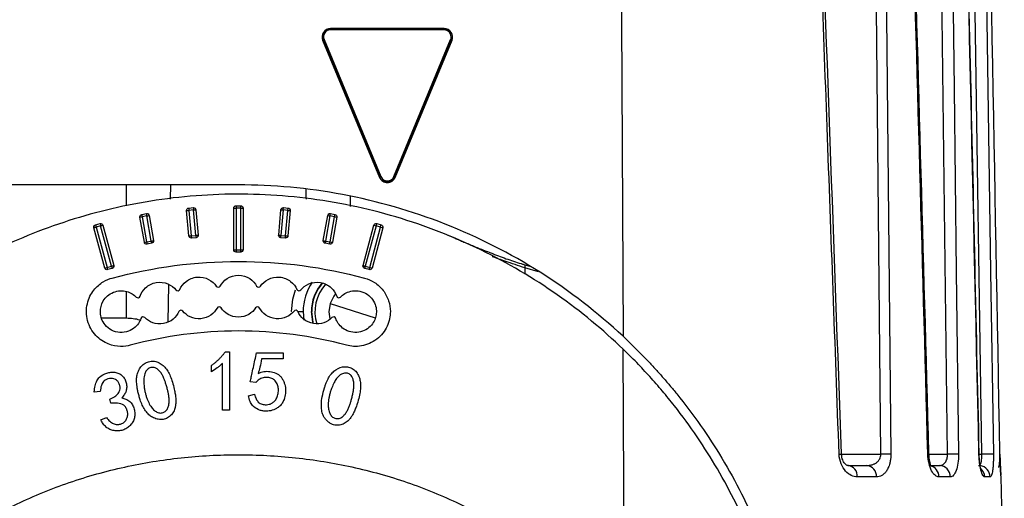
# Model space of a CAD drawing. Header units: millimetres. Extents: x -45.3 to 45.3, y -37.2 to 55.1.
# Tile 3 of 4: x -9.4 to 33, y -2.3 to 18.3. Entities that reach past the tile are written whole.
import ezdxf

# ---------------------------------------------------------------- set-up
doc = ezdxf.new("R2010")
doc.units = ezdxf.units.MM

msp = doc.modelspace()

# ---------------------------------------------------------------- linework, layer by layer
at = {"color": 7, "linetype": 'Continuous', "lineweight": 25}
for p, q in [((8.869, 17.941), (3.968, 17.941)), ((3.968, 17.911), (3.968, 17.941)), ((3.968, 17.911), (8.869, 17.911)), ((8.869, 17.889), (3.968, 17.889)), ((8.869, 17.911), (8.869, 17.941)), ((3.636, 17.443), (6.086, 11.527)), ((3.645, 17.427), (3.636, 17.443)), ((6.095, 11.511), (3.645, 17.427)), ((3.668, 17.59), (3.668, 17.561)), ((3.691, 17.475), (6.142, 11.561)), ((3.691, 17.475), (3.691, 17.446)), ((3.691, 17.446), (6.142, 11.532)), ((6.696, 11.561), (9.146, 17.475)), ((6.696, 11.532), (9.146, 17.446)), ((9.193, 17.427), (6.742, 11.511)), ((6.751, 11.527), (9.202, 17.443)), ((9.146, 17.446), (9.146, 17.475)), ((9.169, 17.59), (9.169, 17.561)), ((9.193, 17.427), (9.202, 17.443)), ((6.095, 11.511), (6.086, 11.527)), ((6.142, 11.532), (6.142, 11.561)), ((6.696, 11.561), (6.696, 11.532)), ((6.742, 11.511), (6.751, 11.527)), ((0, 11.206), (-16.404, 11.206)), ((-4.827, 10.298), (-4.827, 11.206)), ((-2.927, 10.587), (-2.912, 11.206)), ((4.827, 10.273), (4.827, 10.7)), ((-2.139, 10.207), (-1.94, 10.225)), ((-2.139, 10.207), (-2.13, 10.107)), ((-1.94, 10.225), (-1.931, 10.125)), ((-0.2, 8.406), (-0.2, 10.206)), ((-0.2, 10.206), (-0.1, 10.206)), ((-0.1, 10.306), (0.1, 10.306)), ((-0.1, 10.306), (-0.1, 8.306)), ((0.1, 10.204), (-0.1, 10.204)), ((0.1, 8.306), (0.1, 10.306)), ((0.2, 10.206), (0.2, 8.406)), ((1.931, 10.125), (1.94, 10.225)), ((1.94, 10.225), (2.139, 10.207)), ((2.13, 10.106), (2.139, 10.207)), ((-4.244, 9.834), (-4.145, 9.834)), ((-4.052, 8.733), (-4.243, 9.816)), ((-4.162, 9.932), (-3.965, 9.967)), ((-3.947, 9.867), (-4.144, 9.832)), ((-4.144, 9.832), (-3.953, 8.748)), ((-3.938, 9.868), (-3.948, 9.868)), ((-3.947, 9.867), (-3.938, 9.868)), ((-3.756, 8.783), (-3.947, 9.867)), ((-3.849, 9.886), (-3.658, 8.802)), ((-2.23, 10.107), (-2.13, 10.107)), ((-2.134, 9.003), (-2.23, 10.099)), ((-1.931, 10.123), (-2.13, 10.106)), ((-2.13, 10.107), (-2.034, 9.01)), ((-1.835, 9.027), (-1.931, 10.125)), ((-1.931, 10.123), (-1.911, 10.125)), ((-1.911, 10.125), (-1.931, 10.125)), ((-1.831, 10.134), (-1.736, 9.038)), ((1.736, 9.038), (1.831, 10.134)), ((1.931, 10.125), (1.835, 9.027)), ((1.911, 10.125), (1.931, 10.123)), ((1.911, 10.125), (1.931, 10.125)), ((2.13, 10.106), (1.931, 10.123)), ((2.034, 9.01), (2.13, 10.106)), ((2.23, 10.099), (2.134, 9.003)), ((3.658, 8.802), (3.849, 9.886)), ((3.947, 9.867), (3.756, 8.783)), ((3.938, 9.868), (3.947, 9.867)), ((3.938, 9.868), (3.948, 9.868)), ((4.144, 9.832), (3.947, 9.867)), ((3.953, 8.748), (4.144, 9.832)), ((3.965, 9.967), (4.162, 9.932)), ((4.243, 9.816), (4.052, 8.733)), ((-6.227, 9.386), (-6.128, 9.386)), ((-5.758, 7.621), (-6.224, 9.36)), ((-6.153, 9.483), (-5.96, 9.534)), ((-5.934, 9.436), (-6.127, 9.384)), ((-6.127, 9.384), (-5.661, 7.645)), ((-5.934, 9.436), (-5.927, 9.438)), ((-5.927, 9.438), (-5.934, 9.438)), ((-5.468, 7.697), (-5.934, 9.436)), ((-5.837, 9.464), (-5.371, 7.725)), ((5.371, 7.725), (5.837, 9.464)), ((5.934, 9.436), (5.468, 7.697)), ((5.661, 7.645), (6.127, 9.384)), ((6.224, 9.36), (5.758, 7.621)), ((5.927, 9.438), (5.934, 9.436)), ((5.927, 9.438), (5.934, 9.438)), ((6.127, 9.384), (5.934, 9.436)), ((5.96, 9.534), (6.153, 9.483)), ((-2.034, 9.01), (-1.835, 9.027)), ((-2.034, 9.01), (-2.026, 8.912)), ((-1.826, 8.929), (-2.026, 8.912)), ((-1.835, 9.027), (-1.816, 9.029)), ((-1.835, 9.027), (-1.826, 8.929)), ((-1.735, 9.029), (-1.816, 9.029)), ((1.735, 9.029), (1.816, 9.029)), ((1.816, 9.029), (1.835, 9.027)), ((1.826, 8.929), (1.835, 9.027)), ((2.026, 8.912), (1.826, 8.929)), ((1.835, 9.027), (2.034, 9.01)), ((2.026, 8.912), (2.034, 9.01)), ((9.034, 9.033), (9.103, 9.004)), ((9.399, 8.876), (9.323, 8.912)), ((-3.953, 8.748), (-3.756, 8.783)), ((-3.739, 8.686), (-3.936, 8.652)), ((-3.756, 8.783), (-3.747, 8.785)), ((-3.656, 8.785), (-3.747, 8.785)), ((3.656, 8.785), (3.747, 8.785)), ((3.936, 8.652), (3.739, 8.686)), ((3.747, 8.785), (3.756, 8.783)), ((3.756, 8.783), (3.953, 8.748)), ((-0.1, 8.404), (0.1, 8.404)), ((0.1, 8.306), (-0.1, 8.306)), ((-5.661, 7.645), (-5.468, 7.697)), ((-5.468, 7.697), (-5.462, 7.699)), ((-5.368, 7.699), (-5.462, 7.699)), ((5.368, 7.699), (5.462, 7.699)), ((5.462, 7.699), (5.468, 7.697)), ((5.468, 7.697), (5.661, 7.645)), ((12.302, 7.77), (12.593, 7.684)), ((-5.442, 7.602), (-5.635, 7.551)), ((5.635, 7.551), (5.442, 7.602)), ((12.346, 7.627), (12.348, 7.355)), ((12.937, 7.451), (12.346, 7.627)), ((-3.028, 5.289), (-2.999, 6.916)), ((-4.827, 5.467), (-4.827, 6.612)), ((3.949, 6.084), (5.9, 5.475)), ((2.288, 5.741), (2.281, 5.741)), ((2.589, 5.741), (2.788, 5.741)), ((2.788, 5.741), (2.819, 5.373)), ((3.161, 5.741), (3.147, 5.741)), ((-5.912, 5.467), (-4.827, 5.467)), ((-0.564, 4.008), (-0.389, 4.008)), ((-0.389, 4.008), (-0.389, 1.493)), ((0.781, 3.964), (1.936, 3.964)), ((1.936, 3.964), (1.936, 3.701)), ((-1.164, 3.145), (-1.164, 3.423)), ((-0.681, 1.493), (-0.681, 3.511)), ((1.936, 3.701), (1, 3.701)), ((0.751, 2.678), (0.503, 2.707)), ((-5.95, 2.3), (-6.214, 2.274)), ((0.43, 2.107), (0.693, 2.181)), ((-5.496, 1.788), (-5.545, 1.971)), ((-0.389, 1.493), (-0.681, 1.493)), ((-5.922, 1.07), (-5.68, 1.18)), ((25.989, -0.403), (27.683, -0.403)), ((29.754, -0.403), (30.555, -0.403)), ((31.92, -0.403), (32.035, -0.403)), ((26.26, -0.894), (27.074, -0.894)), ((29.834, -0.894), (30.207, -0.894)), ((27.492, -1.386), (26.666, -1.386)), ((30.674, -1.386), (30.184, -1.386)), ((32.388, -1.386), (32.156, -1.386)), ((32.869, -1.386), (32.863, -1.386)), ((33, -8.894), (32.869, -1.386))]:
    msp.add_line(p, q, dxfattribs=at)
at = {"color": 7, "linetype": 'Continuous', "lineweight": 25, "flags": 128}
for points in [[(16.335, 54.314), (16.468, 26.518), (16.572, 4.679)], [(27.683, -0.403), (27.391, 29.174), (27.158, 52.414)], [(27.59, 52.414), (27.769, 34.456), (27.883, 22.836), (27.997, 11.217), (28.111, -0.403)], [(30.555, -0.403), (30.306, 19.646), (30.108, 35.399)], [(30.582, 35.399), (30.735, 23.226), (30.833, 15.35), (30.93, 7.473), (31.028, -0.403)], [(32.035, -0.403), (31.729, 19.646), (31.487, 35.399)], [(31.983, 35.399), (32.17, 23.226), (32.29, 15.35), (32.41, 7.473), (32.53, -0.403)], [(3.691, 17.446), (3.671, 17.517), (3.668, 17.561)], [(-4.144, 9.832), (-4.144, 9.832), (-4.144, 9.832), (-4.144, 9.832), (-4.144, 9.833), (-4.145, 9.833), (-4.145, 9.833), (-4.145, 9.833), (-4.145, 9.834)], [(-3.948, 9.868), (-3.948, 9.868), (-3.948, 9.868), (-3.948, 9.868), (-3.948, 9.867), (-3.947, 9.867), (-3.947, 9.867), (-3.947, 9.867), (-3.947, 9.867)], [(3.947, 9.867), (3.947, 9.867), (3.947, 9.867), (3.947, 9.867), (3.948, 9.867), (3.948, 9.868), (3.948, 9.868), (3.948, 9.868), (3.948, 9.868)], [(-6.127, 9.384), (-6.127, 9.384), (-6.127, 9.385), (-6.127, 9.385), (-6.127, 9.385), (-6.127, 9.385), (-6.127, 9.385), (-6.127, 9.386), (-6.128, 9.386)], [(-5.934, 9.438), (-5.934, 9.437), (-5.934, 9.437), (-5.934, 9.437), (-5.934, 9.437), (-5.934, 9.437), (-5.934, 9.436), (-5.934, 9.436), (-5.934, 9.436)], [(5.934, 9.436), (5.934, 9.436), (5.934, 9.436), (5.934, 9.437), (5.934, 9.437), (5.934, 9.437), (5.934, 9.437), (5.934, 9.437), (5.934, 9.438)], [(2.288, 5.741), (2.341, 6.279), (2.456, 6.687)], [(4.184, 6.502), (4.109, 6.407), (3.949, 6.084)], [(3.949, 6.084), (3.897, 5.728), (3.941, 5.425)], [(3.216, 5.235), (3.202, 5.287), (3.147, 5.741)], [(3.231, 5.233), (3.216, 5.29), (3.161, 5.741)], [(16.636, -9.161), (16.6, -1.72), (16.573, 4.126)], [(29.706, -0.403), (29.745, -0.4), (29.754, -0.398)], [(31.907, -0.403), (31.921, -0.401), (31.92, -0.4)]]:
    msp.add_lwpolyline(points, dxfattribs=at)
at = {"color": 7, "linetype": 'Continuous', "lineweight": 25}
for centre, radius, start, end in [((3.968, 17.59), 0.3, 89.9852, 202.4967), ((8.869, 17.59), 0.3, 0.0098, 90.0098), ((8.869, 17.59), 0.3, 337.4927, 359.9998), ((6.419, 11.676), 0.3, 202.5161, 337.4839), ((6.419, 11.647), 0.3, 221.6512, 337.4822), ((-0.125, 11.638), 1.434, 267.0017, 270.9986), ((0.125, 11.638), 1.434, 269.0014, 272.9983), ((-4.421, 11.255), 1.45, 277.0421, 280.9826), ((3.968, 11.289), 8.242, 189.4789, 190.1736), ((4.165, 11.324), 8.242, 189.4789, 190.1736), ((-4.137, 11.121), 1.268, 279.0445, 283.1261), ((-2.28, 11.534), 1.437, 272.0105, 275.9944), ((-1.987, 11.192), 1.07, 274.0571, 278.3697), ((1.987, 11.192), 1.07, 261.6303, 265.9429), ((2.28, 11.534), 1.437, 264.0056, 267.9895), ((4.137, 11.121), 1.268, 256.8739, 260.9555), ((-4.165, 11.324), 8.242, 349.8264, 350.5211), ((-4.162, 11.322), 8.439, 349.8254, 350.516), ((4.421, 11.255), 1.45, 259.0174, 262.9579), ((-6.533, 10.803), 1.475, 282.0963, 285.9633), ((-0.797, 10.84), 5.525, 194.223, 195.2587), ((-0.604, 10.892), 5.525, 194.223, 195.2587), ((-6.258, 10.757), 1.36, 284.0536, 288.0033), ((6.258, 10.757), 1.36, 251.9967, 255.9464), ((0.604, 10.892), 5.525, 344.7413, 345.777), ((0.667, 10.874), 5.66, 344.7398, 345.7692), ((6.533, 10.803), 1.475, 254.0367, 257.9037), ((-2.184, 10.439), 1.437, 272.0105, 275.9944), ((-1.891, 10.097), 1.07, 274.0571, 278.3697), ((1.891, 10.097), 1.07, 261.6303, 265.9429), ((2.184, 10.439), 1.437, 264.0056, 267.9895), ((-4.23, 10.172), 1.45, 277.0421, 280.9826), ((3.987, 10.124), 8.058, 189.8273, 190.5261), ((4.184, 10.159), 8.058, 189.8273, 190.5261), ((-3.946, 10.037), 1.268, 279.0445, 283.1261), ((3.946, 10.037), 1.268, 256.8739, 260.9555), ((-4.184, 10.159), 8.058, 349.4739, 350.1727), ((-3.987, 10.124), 8.058, 349.4739, 350.1727), ((4.23, 10.172), 1.45, 259.0174, 262.9579), ((-0.125, 9.838), 1.434, 267.0017, 270.9986), ((0.125, 9.838), 1.434, 269.0014, 272.9983), ((-6.067, 9.064), 1.475, 282.0963, 285.9633), ((-0.43, 9.022), 5.409, 194.7425, 195.7839), ((-0.237, 9.074), 5.409, 194.7425, 195.7839), ((-5.792, 9.018), 1.36, 284.0536, 288.0033), ((5.792, 9.018), 1.36, 251.9967, 255.9464), ((0.237, 9.074), 5.409, 344.2161, 345.2575), ((0.43, 9.022), 5.409, 344.2161, 345.2575), ((6.067, 9.064), 1.475, 254.0367, 257.9037), ((5.047, 5.741), 2.259, 145.9203, 180), ((5.047, 5.741), 1.9, 139.2082, 180), ((5.047, 5.741), 1.886, 139.0404, 180), ((5.047, 5.741), 1.75, 137.0749, 197.7369), ((25.895, 0.048), 0.451, 268.3785, 281.8582), ((27.897, -17.589), 17.187, 89.2869, 90.7131), ((30.792, -13.635), 13.234, 88.9779, 91.0221), ((32.282, -10.014), 9.614, 88.5248, 91.4752), ((26.209, -1.35), 0.458, 355.5258, 83.5572), ((27.03, -1.355), 0.463, 356.2391, 84.5659), ((29.696, -1.377), 0.487, 358.9587, 75.8394), ((30.191, -1.377), 0.483, 359.0431, 87.9984), ((31.891, -1.391), 0.497, 0.6079, 82.2021), ((31.653, -1.393), 0.503, 0.7971, 49.5393)]:
    msp.add_arc(centre, radius, start, end, dxfattribs=at)
for points, knots in [([(25.882, -0.403), (25.711, 4.296), (25.373, 13.601), (24.857, 27.42), (24.342, 40.96), (23.993, 49.894), (23.821, 54.314)], [0, 0, 0, 0, 0.257614, 0.510152, 0.757614, 1, 1, 1, 1]), ([(25.988, -0.394), (25.663, 8.584), (25.004, 26.824), (24.303, 45.063), (23.947, 54.325)], [0, 0, 0, 0, 0.492187, 1, 1, 1, 1]), ([(29.754, -0.398), (29.516, 8.209), (29.031, 25.697), (28.527, 43.185), (28.271, 52.065)], [0, 0, 0, 0, 0.492188, 1, 1, 1, 1]), ([(31.92, -0.4), (31.791, 5.381), (31.525, 17.315), (31.253, 29.249), (31.113, 35.402)], [0, 0, 0, 0, 0.484375, 1, 1, 1, 1]), ([(3.968, 17.941), (3.85, 17.941), (3.734, 17.879), (3.603, 17.683), (3.59, 17.552), (3.636, 17.443)], [0, 0, 0, 0, 0.5, 0.5, 1, 1, 1, 1]), ([(3.645, 17.427), (3.601, 17.533), (3.614, 17.66), (3.741, 17.85), (3.854, 17.911), (3.968, 17.911)], [0, 0, 0, 0, 0.5, 0.5, 1, 1, 1, 1]), ([(9.202, 17.443), (9.247, 17.552), (9.234, 17.683), (9.103, 17.879), (8.987, 17.941), (8.869, 17.941)], [0, 0, 0, 0, 0.5, 0.5, 1, 1, 1, 1]), ([(8.869, 17.911), (8.984, 17.911), (9.097, 17.85), (9.224, 17.66), (9.236, 17.533), (9.193, 17.427)], [0, 0, 0, 0, 0.5, 0.5, 1, 1, 1, 1]), ([(6.086, 11.527), (6.113, 11.462), (6.16, 11.405), (6.277, 11.326), (6.348, 11.305), (6.489, 11.305), (6.56, 11.326), (6.678, 11.405), (6.724, 11.462), (6.751, 11.527)], [0, 0, 0, 0, 0.25, 0.25, 0.5, 0.5, 0.75, 0.75, 1, 1, 1, 1]), ([(16.572, 4.679), (15.486, 5.691), (14.288, 6.62), (11.713, 8.251), (10.336, 8.952), (7.475, 10.079), (5.99, 10.505), (2.995, 11.069), (1.484, 11.206), (0, 11.206)], [0, 0, 0, 0, 0.25, 0.25, 0.5, 0.5, 0.75, 0.75, 1, 1, 1, 1]), ([(16.573, 4.126), (15.71, 4.957), (14.763, 5.743), (12.713, 7.182), (11.611, 7.836), (9.282, 8.968), (8.055, 9.446), (5.521, 10.197), (4.213, 10.469), (1.571, 10.791), (0.237, 10.841), (-2.404, 10.721), (-3.71, 10.552), (-6.243, 10.012), (-7.469, 9.643), (-9.805, 8.738), (-10.913, 8.202), (-11.95, 7.604)], [0, 0, 0, 0, 0.125, 0.125, 0.25, 0.25, 0.375, 0.375, 0.5, 0.5, 0.625, 0.625, 0.75, 0.75, 0.875, 0.875, 1, 1, 1, 1]), ([(2.928, 10.584), (2.926, 10.698), (2.923, 10.842), (2.919, 10.986), (2.918, 11.015)], [0, 0, 0, 0, 0.792438, 1, 1, 1, 1]), ([(-2.23, 10.107), (-2.23, 10.13), (-2.222, 10.156), (-2.186, 10.194), (-2.161, 10.205), (-2.139, 10.207)], [0, 0, 0, 0, 0.5, 0.5, 1, 1, 1, 1]), ([(-1.94, 10.225), (-1.916, 10.227), (-1.888, 10.219), (-1.846, 10.184), (-1.833, 10.157), (-1.831, 10.134)], [0, 0, 0, 0, 0.5, 0.5, 1, 1, 1, 1]), ([(-0.2, 10.206), (-0.2, 10.229), (-0.19, 10.257), (-0.151, 10.296), (-0.124, 10.306), (-0.1, 10.306)], [0, 0, 0, 0, 0.5, 0.5, 1, 1, 1, 1]), ([(0.1, 10.306), (0.124, 10.306), (0.151, 10.296), (0.19, 10.257), (0.2, 10.229), (0.2, 10.206)], [0, 0, 0, 0, 0.5, 0.5, 1, 1, 1, 1]), ([(1.831, 10.134), (1.833, 10.157), (1.846, 10.184), (1.888, 10.219), (1.916, 10.227), (1.94, 10.225)], [0, 0, 0, 0, 0.5, 0.5, 1, 1, 1, 1]), ([(2.139, 10.207), (2.162, 10.205), (2.189, 10.193), (2.225, 10.151), (2.232, 10.122), (2.23, 10.099)], [0, 0, 0, 0, 0.5, 0.5, 1, 1, 1, 1]), ([(-4.244, 9.834), (-4.244, 9.855), (-4.237, 9.879), (-4.205, 9.916), (-4.183, 9.928), (-4.162, 9.932)], [0, 0, 0, 0, 0.5, 0.5, 1, 1, 1, 1]), ([(-3.965, 9.967), (-3.942, 9.971), (-3.913, 9.966), (-3.867, 9.934), (-3.853, 9.909), (-3.849, 9.886)], [0, 0, 0, 0, 0.5, 0.5, 1, 1, 1, 1]), ([(3.849, 9.886), (3.853, 9.909), (3.867, 9.934), (3.913, 9.966), (3.942, 9.971), (3.965, 9.967)], [0, 0, 0, 0, 0.5, 0.5, 1, 1, 1, 1]), ([(4.162, 9.932), (4.185, 9.928), (4.21, 9.914), (4.242, 9.868), (4.247, 9.839), (4.243, 9.816)], [0, 0, 0, 0, 0.5, 0.5, 1, 1, 1, 1]), ([(-6.227, 9.386), (-6.227, 9.406), (-6.22, 9.429), (-6.193, 9.465), (-6.173, 9.477), (-6.153, 9.483)], [0, 0, 0, 0, 0.5, 0.5, 1, 1, 1, 1]), ([(-5.96, 9.534), (-5.937, 9.54), (-5.908, 9.538), (-5.86, 9.51), (-5.843, 9.486), (-5.837, 9.464)], [0, 0, 0, 0, 0.5, 0.5, 1, 1, 1, 1]), ([(5.837, 9.464), (5.843, 9.486), (5.86, 9.51), (5.908, 9.538), (5.937, 9.54), (5.96, 9.534)], [0, 0, 0, 0, 0.5, 0.5, 1, 1, 1, 1]), ([(6.153, 9.483), (6.176, 9.476), (6.2, 9.46), (6.227, 9.412), (6.23, 9.383), (6.224, 9.36)], [0, 0, 0, 0, 0.5, 0.5, 1, 1, 1, 1]), ([(-2.026, 8.912), (-2.049, 8.91), (-2.078, 8.917), (-2.12, 8.953), (-2.132, 8.979), (-2.134, 9.003)], [0, 0, 0, 0, 0.5, 0.5, 1, 1, 1, 1]), ([(-1.736, 9.038), (-1.733, 9.014), (-1.741, 8.986), (-1.776, 8.944), (-1.803, 8.932), (-1.826, 8.929)], [0, 0, 0, 0, 0.5, 0.5, 1, 1, 1, 1]), ([(1.826, 8.929), (1.804, 8.931), (1.779, 8.942), (1.744, 8.981), (1.735, 9.007), (1.735, 9.029)], [0, 0, 0, 0, 0.5, 0.5, 1, 1, 1, 1]), ([(2.134, 9.003), (2.132, 8.979), (2.12, 8.953), (2.078, 8.917), (2.049, 8.91), (2.026, 8.912)], [0, 0, 0, 0, 0.5, 0.5, 1, 1, 1, 1]), ([(9.177, 8.974), (9.197, 8.965), (9.235, 8.949), (9.305, 8.92), (9.384, 8.886), (9.472, 8.849), (9.538, 8.82), (9.571, 8.806)], [0, 0, 0, 0, 0.199836, 0.399402, 0.59905, 0.799133, 1, 1, 1, 1]), ([(-3.936, 8.652), (-3.959, 8.648), (-3.988, 8.652), (-4.033, 8.684), (-4.048, 8.71), (-4.052, 8.733)], [0, 0, 0, 0, 0.5, 0.5, 1, 1, 1, 1]), ([(-3.658, 8.802), (-3.654, 8.779), (-3.659, 8.75), (-3.69, 8.705), (-3.716, 8.691), (-3.739, 8.686)], [0, 0, 0, 0, 0.5, 0.5, 1, 1, 1, 1]), ([(3.739, 8.686), (3.718, 8.69), (3.695, 8.702), (3.664, 8.739), (3.656, 8.764), (3.656, 8.785)], [0, 0, 0, 0, 0.5, 0.5, 1, 1, 1, 1]), ([(4.052, 8.733), (4.048, 8.71), (4.033, 8.684), (3.988, 8.652), (3.959, 8.648), (3.936, 8.652)], [0, 0, 0, 0, 0.5, 0.5, 1, 1, 1, 1]), ([(9.571, 8.806), (9.603, 8.792), (9.666, 8.764), (9.77, 8.719), (9.88, 8.673), (9.996, 8.624), (10.149, 8.56), (10.346, 8.48), (10.597, 8.38), (10.781, 8.309), (10.873, 8.273)], [0, 0, 0, 0, 0.102562, 0.203623, 0.303325, 0.401818, 0.499259, 0.670022, 0.836532, 1, 1, 1, 1]), ([(-0.1, 8.306), (-0.124, 8.306), (-0.151, 8.315), (-0.19, 8.355), (-0.2, 8.382), (-0.2, 8.406)], [0, 0, 0, 0, 0.5, 0.5, 1, 1, 1, 1]), ([(0.2, 8.406), (0.2, 8.382), (0.19, 8.355), (0.151, 8.315), (0.124, 8.306), (0.1, 8.306)], [0, 0, 0, 0, 0.5, 0.5, 1, 1, 1, 1]), ([(10.873, 8.273), (10.928, 8.252), (11.037, 8.21), (11.255, 8.124), (11.526, 8.021), (11.853, 7.914), (12.069, 7.845), (12.177, 7.811)], [0, 0, 0, 0, 0.124932, 0.250049, 0.50006, 0.750024, 1, 1, 1, 1]), ([(12.346, 7.627), (12.059, 7.722), (11.535, 7.896), (11.12, 8.043), (10.932, 8.11)], [0, 0, 0, 0, 0.5461757, 1, 1, 1, 1]), ([(-5.371, 7.725), (-5.365, 7.702), (-5.368, 7.673), (-5.395, 7.625), (-5.419, 7.609), (-5.442, 7.602)], [0, 0, 0, 0, 0.5, 0.5, 1, 1, 1, 1]), ([(-5.435, 7.19), (-3.685, 7.659), (-1.843, 7.906), (1.843, 7.906), (3.685, 7.659), (5.435, 7.19)], [0, 0, 0, 0, 0.5, 0.5, 1, 1, 1, 1]), ([(5.442, 7.602), (5.423, 7.608), (5.402, 7.62), (5.375, 7.656), (5.368, 7.679), (5.368, 7.699)], [0, 0, 0, 0, 0.5, 0.5, 1, 1, 1, 1]), ([(12.302, 7.77), (12.316, 7.766), (12.328, 7.751), (12.343, 7.701), (12.347, 7.667), (12.346, 7.627)], [0, 0, 0, 0, 0.5, 0.5, 1, 1, 1, 1]), ([(-5.635, 7.551), (-5.658, 7.545), (-5.687, 7.547), (-5.735, 7.574), (-5.752, 7.599), (-5.758, 7.621)], [0, 0, 0, 0, 0.5, 0.5, 1, 1, 1, 1]), ([(-2.52, 6.701), (-2.467, 6.82), (-2.378, 6.945), (-2.121, 7.143), (-1.953, 7.213), (-1.603, 7.243), (-1.425, 7.204), (-1.138, 7.053), (-1.029, 6.946), (-0.955, 6.838)], [0, 0, 0, 0, 0.25, 0.25, 0.5, 0.5, 0.75, 0.75, 1, 1, 1, 1]), ([(-0.785, 6.845), (-0.722, 6.959), (-0.622, 7.076), (-0.35, 7.251), (-0.176, 7.306), (0.176, 7.306), (0.35, 7.251), (0.622, 7.076), (0.722, 6.959), (0.785, 6.845)], [0, 0, 0, 0, 0.25, 0.25, 0.5, 0.5, 0.75, 0.75, 1, 1, 1, 1]), ([(0.955, 6.838), (1.029, 6.946), (1.138, 7.053), (1.425, 7.204), (1.603, 7.243), (1.953, 7.213), (2.121, 7.143), (2.378, 6.945), (2.467, 6.82), (2.52, 6.701)], [0, 0, 0, 0, 0.25, 0.25, 0.5, 0.5, 0.75, 0.75, 1, 1, 1, 1]), ([(5.758, 7.621), (5.752, 7.599), (5.735, 7.574), (5.687, 7.547), (5.658, 7.545), (5.635, 7.551)], [0, 0, 0, 0, 0.5, 0.5, 1, 1, 1, 1]), ([(-4.659, 4.292), (-4.779, 4.26), (-4.92, 4.238), (-5.24, 4.245), (-5.42, 4.275), (-5.791, 4.424), (-5.982, 4.545), (-6.303, 4.889), (-6.431, 5.112), (-6.561, 5.595), (-6.561, 5.851), (-6.455, 6.31), (-6.35, 6.51), (-6.103, 6.825), (-5.962, 6.94), (-5.689, 7.107), (-5.556, 7.158), (-5.435, 7.19)], [0, 0, 0, 0, 0.125, 0.125, 0.25, 0.25, 0.375, 0.375, 0.5, 0.5, 0.625, 0.625, 0.75, 0.75, 0.875, 0.875, 1, 1, 1, 1]), ([(-4.236, 6.406), (-4.193, 6.529), (-4.115, 6.661), (-3.877, 6.881), (-3.716, 6.965), (-3.369, 7.026), (-3.189, 7.002), (-2.89, 6.877), (-2.772, 6.78), (-2.689, 6.679)], [0, 0, 0, 0, 0.25, 0.25, 0.5, 0.5, 0.75, 0.75, 1, 1, 1, 1]), ([(-0.955, 6.838), (-0.939, 6.814), (-0.905, 6.792), (-0.831, 6.796), (-0.799, 6.82), (-0.785, 6.845)], [0, 0, 0, 0, 0.5, 0.5, 1, 1, 1, 1]), ([(0.785, 6.845), (0.799, 6.82), (0.831, 6.796), (0.905, 6.792), (0.939, 6.814), (0.955, 6.838)], [0, 0, 0, 0, 0.5, 0.5, 1, 1, 1, 1]), ([(2.689, 6.679), (2.772, 6.78), (2.89, 6.877), (3.189, 7.002), (3.369, 7.026), (3.716, 6.965), (3.877, 6.881), (4.115, 6.661), (4.193, 6.529), (4.236, 6.406)], [0, 0, 0, 0, 0.25, 0.25, 0.5, 0.5, 0.75, 0.75, 1, 1, 1, 1]), ([(5.435, 7.19), (5.582, 7.151), (5.731, 7.086), (6.007, 6.906), (6.134, 6.789), (6.34, 6.52), (6.42, 6.367), (6.523, 6.054), (6.547, 5.893), (6.547, 5.741)], [0, 0, 0, 0, 0.25, 0.25, 0.5, 0.5, 0.75, 0.75, 1, 1, 1, 1]), ([(-5.947, 5.741), (-5.947, 5.88), (-5.914, 6.045), (-5.775, 6.279), (-5.714, 6.354), (-5.566, 6.483), (-5.479, 6.537), (-5.292, 6.613), (-5.192, 6.635), (-4.996, 6.645), (-4.9, 6.634), (-4.638, 6.563), (-4.499, 6.469), (-4.402, 6.369)], [0, 0, 0, 0, 0.25, 0.25, 0.375, 0.375, 0.5, 0.5, 0.625, 0.625, 0.75, 0.75, 1, 1, 1, 1]), ([(-4.402, 6.369), (-4.382, 6.349), (-4.345, 6.333), (-4.272, 6.349), (-4.245, 6.379), (-4.236, 6.406)], [0, 0, 0, 0, 0.5, 0.5, 1, 1, 1, 1]), ([(-2.689, 6.679), (-2.671, 6.657), (-2.635, 6.638), (-2.562, 6.648), (-2.532, 6.675), (-2.52, 6.701)], [0, 0, 0, 0, 0.5, 0.5, 1, 1, 1, 1]), ([(2.52, 6.701), (2.532, 6.675), (2.562, 6.648), (2.635, 6.638), (2.671, 6.657), (2.689, 6.679)], [0, 0, 0, 0, 0.5, 0.5, 1, 1, 1, 1]), ([(4.402, 6.369), (4.452, 6.421), (4.514, 6.471), (4.661, 6.559), (4.748, 6.596), (4.941, 6.64), (5.048, 6.648), (5.265, 6.621), (5.375, 6.587), (5.574, 6.479), (5.663, 6.406), (5.805, 6.239), (5.857, 6.146), (5.926, 5.96), (5.942, 5.867), (5.95, 5.696), (5.941, 5.617), (5.91, 5.476), (5.884, 5.401), (5.805, 5.249), (5.751, 5.172), (5.61, 5.032), (5.523, 4.97), (5.324, 4.878), (5.213, 4.849), (4.987, 4.836), (4.872, 4.852), (4.664, 4.919), (4.571, 4.971), (4.414, 5.093), (4.352, 5.163), (4.255, 5.305), (4.221, 5.377), (4.197, 5.445)], [0, 0, 0, 0, 0.0625, 0.0625, 0.125, 0.125, 0.1875, 0.1875, 0.25, 0.25, 0.3125, 0.3125, 0.375, 0.375, 0.4375, 0.4375, 0.5, 0.5, 0.5625, 0.5625, 0.625, 0.625, 0.6875, 0.6875, 0.75, 0.75, 0.8125, 0.8125, 0.875, 0.875, 0.9375, 0.9375, 1, 1, 1, 1]), ([(4.236, 6.406), (4.245, 6.379), (4.272, 6.349), (4.345, 6.333), (4.382, 6.349), (4.402, 6.369)], [0, 0, 0, 0, 0.5, 0.5, 1, 1, 1, 1]), ([(-0.744, 5.9), (-0.76, 5.923), (-0.794, 5.945), (-0.868, 5.942), (-0.9, 5.917), (-0.914, 5.892)], [0, 0, 0, 0, 0.5, 0.5, 1, 1, 1, 1]), ([(0.914, 5.892), (0.9, 5.917), (0.868, 5.942), (0.794, 5.945), (0.76, 5.923), (0.744, 5.9)], [0, 0, 0, 0, 0.5, 0.5, 1, 1, 1, 1]), ([(-4.197, 5.445), (-4.222, 5.375), (-4.257, 5.301), (-4.36, 5.152), (-4.429, 5.078), (-4.602, 4.951), (-4.708, 4.899), (-4.943, 4.839), (-5.072, 4.833), (-5.322, 4.875), (-5.442, 4.924), (-5.644, 5.057), (-5.727, 5.142), (-5.849, 5.319), (-5.889, 5.411), (-5.938, 5.585), (-5.947, 5.667), (-5.947, 5.741)], [0, 0, 0, 0, 0.125, 0.125, 0.25, 0.25, 0.375, 0.375, 0.5, 0.5, 0.625, 0.625, 0.75, 0.75, 0.875, 0.875, 1, 1, 1, 1]), ([(-4.031, 5.482), (-4.051, 5.502), (-4.088, 5.518), (-4.161, 5.502), (-4.188, 5.472), (-4.197, 5.445)], [0, 0, 0, 0, 0.5, 0.5, 1, 1, 1, 1]), ([(-2.565, 5.74), (-2.616, 5.627), (-2.698, 5.511), (-2.926, 5.322), (-3.074, 5.251), (-3.386, 5.196), (-3.549, 5.212), (-3.828, 5.312), (-3.945, 5.393), (-4.031, 5.482)], [0, 0, 0, 0, 0.25, 0.25, 0.5, 0.5, 0.75, 0.75, 1, 1, 1, 1]), ([(-2.397, 5.762), (-2.415, 5.784), (-2.45, 5.803), (-2.524, 5.793), (-2.554, 5.766), (-2.565, 5.74)], [0, 0, 0, 0, 0.5, 0.5, 1, 1, 1, 1]), ([(-0.914, 5.892), (-0.975, 5.784), (-1.066, 5.675), (-1.31, 5.507), (-1.463, 5.449), (-1.779, 5.421), (-1.94, 5.452), (-2.21, 5.575), (-2.318, 5.666), (-2.397, 5.762)], [0, 0, 0, 0, 0.25, 0.25, 0.5, 0.5, 0.75, 0.75, 1, 1, 1, 1]), ([(0.744, 5.9), (0.674, 5.797), (0.574, 5.697), (0.316, 5.55), (0.159, 5.506), (-0.159, 5.506), (-0.316, 5.55), (-0.574, 5.697), (-0.674, 5.797), (-0.744, 5.9)], [0, 0, 0, 0, 0.25, 0.25, 0.5, 0.5, 0.75, 0.75, 1, 1, 1, 1]), ([(2.397, 5.762), (2.318, 5.666), (2.21, 5.575), (1.94, 5.452), (1.779, 5.421), (1.463, 5.449), (1.31, 5.507), (1.066, 5.675), (0.975, 5.784), (0.914, 5.892)], [0, 0, 0, 0, 0.25, 0.25, 0.5, 0.5, 0.75, 0.75, 1, 1, 1, 1]), ([(2.565, 5.74), (2.554, 5.766), (2.524, 5.793), (2.45, 5.803), (2.415, 5.784), (2.397, 5.762)], [0, 0, 0, 0, 0.5, 0.5, 1, 1, 1, 1]), ([(4.031, 5.482), (3.945, 5.393), (3.828, 5.312), (3.549, 5.212), (3.386, 5.196), (3.074, 5.251), (2.926, 5.322), (2.698, 5.511), (2.616, 5.627), (2.565, 5.74)], [0, 0, 0, 0, 0.25, 0.25, 0.5, 0.5, 0.75, 0.75, 1, 1, 1, 1]), ([(4.197, 5.445), (4.188, 5.472), (4.161, 5.502), (4.088, 5.518), (4.051, 5.502), (4.031, 5.482)], [0, 0, 0, 0, 0.5, 0.5, 1, 1, 1, 1]), ([(6.547, 5.741), (6.547, 5.543), (6.506, 5.323), (6.311, 4.901), (6.156, 4.701), (5.764, 4.401), (5.531, 4.303), (5.073, 4.224), (4.85, 4.241), (4.659, 4.292)], [0, 0, 0, 0, 0.25, 0.25, 0.5, 0.5, 0.75, 0.75, 1, 1, 1, 1]), ([(-4.827, 5.467), (-4.631, 5.457), (-4.422, 5.447), (-4.244, 5.378), (-4.233, 5.374)], [0, 0, 0, 0, 0.94299, 1, 1, 1, 1]), ([(4.659, 4.292), (3.159, 4.694), (1.58, 4.906), (-1.58, 4.906), (-3.159, 4.694), (-4.659, 4.292)], [0, 0, 0, 0, 0.5, 0.5, 1, 1, 1, 1]), ([(16.572, 4.679), (16.69, 4.567), (16.927, 4.343), (17.273, 3.999), (17.612, 3.65), (17.943, 3.295), (18.266, 2.934), (18.582, 2.567), (19.149, 1.88), (19.926, 0.85), (20.858, -0.587), (21.689, -2.089), (22.277, -3.36), (22.671, -4.336), (22.917, -5.004), (23.142, -5.673), (23.348, -6.343), (23.468, -6.795), (23.528, -7.019)], [0, 0, 0, 0, 0.035933, 0.071793, 0.107591, 0.143336, 0.179037, 0.214706, 0.25035, 0.376088, 0.499677, 0.627024, 0.750766, 0.801973, 0.852444, 0.902233, 0.951398, 1, 1, 1, 1]), ([(-1.164, 3.423), (-1.125, 3.451), (-1.047, 3.507), (-0.937, 3.597), (-0.834, 3.692), (-0.737, 3.793), (-0.647, 3.897), (-0.592, 3.971), (-0.564, 4.008)], [0, 0, 0, 0, 0.171341, 0.340094, 0.506783, 0.671955, 0.836171, 1, 1, 1, 1]), ([(0.503, 2.707), (0.513, 2.745), (0.54, 2.853), (0.586, 3.062), (0.67, 3.443), (0.736, 3.754), (0.781, 3.964)], [0, 0, 0, 0, 0.091776, 0.258427, 0.499983, 1, 1, 1, 1]), ([(23.187, -7.3), (23.152, -7.164), (23.083, -6.891), (22.969, -6.484), (22.848, -6.077), (22.72, -5.672), (22.583, -5.266), (22.439, -4.862), (22.286, -4.458), (21.973, -3.67), (21.451, -2.512), (20.662, -1.045), (19.775, 0.362), (18.965, 1.468), (18.27, 2.322), (17.728, 2.941), (17.165, 3.545), (16.77, 3.933), (16.573, 4.126)], [0, 0, 0, 0, 0.03031, 0.060812, 0.09152, 0.122449, 0.153613, 0.185025, 0.216699, 0.248648, 0.372286, 0.499386, 0.623188, 0.749197, 0.811641, 0.874221, 0.93699, 1, 1, 1, 1]), ([(-4.326, 2.289), (-4.337, 2.339), (-4.357, 2.435), (-4.377, 2.573), (-4.391, 2.733), (-4.385, 2.915), (-4.335, 3.124), (-4.245, 3.314), (-4.104, 3.474), (-3.92, 3.573), (-3.716, 3.622), (-3.505, 3.59), (-3.321, 3.488), (-3.161, 3.346), (-3.032, 3.169), (-2.925, 2.951), (-2.832, 2.69), (-2.786, 2.498), (-2.761, 2.395)], [0, 0, 0, 0, 0.045865, 0.087578, 0.125278, 0.189798, 0.250802, 0.316912, 0.376422, 0.439172, 0.501847, 0.560937, 0.626819, 0.687576, 0.751616, 0.822386, 0.904873, 1, 1, 1, 1]), ([(-0.681, 3.511), (-0.72, 3.475), (-0.794, 3.406), (-0.952, 3.279), (-1.078, 3.199), (-1.164, 3.145)], [0, 0, 0, 0, 0.262119, 0.500161, 1, 1, 1, 1]), ([(1, 3.701), (0.977, 3.582), (0.936, 3.371), (0.879, 3.163), (0.854, 3.072)], [0, 0, 0, 0, 0.563686, 1, 1, 1, 1]), ([(-6.214, 2.274), (-6.209, 2.322), (-6.2, 2.413), (-6.175, 2.543), (-6.14, 2.658), (-6.097, 2.76), (-6.043, 2.848), (-5.924, 2.987), (-5.726, 3.083), (-5.496, 3.133), (-5.316, 3.131), (-5.145, 3.084), (-4.997, 2.982), (-4.886, 2.84), (-4.824, 2.668), (-4.803, 2.489), (-4.831, 2.317), (-4.911, 2.159), (-4.988, 2.068), (-5.029, 2.018)], [0, 0, 0, 0, 0.0509534, 0.0974515, 0.1398691, 0.178699, 0.2145825, 0.2483289, 0.3725029, 0.4371697, 0.4975631, 0.5614259, 0.6230055, 0.6850302, 0.7489584, 0.8144856, 0.8742881, 0.9312889, 1, 1, 1, 1]), ([(-3.02, 2.243), (-3.03, 2.286), (-3.053, 2.385), (-3.097, 2.536), (-3.144, 2.688), (-3.195, 2.834), (-3.253, 2.971), (-3.336, 3.105), (-3.433, 3.22), (-3.535, 3.299), (-3.626, 3.334), (-3.704, 3.341), (-3.78, 3.33), (-3.872, 3.294), (-3.97, 3.206), (-4.055, 3.032), (-4.091, 2.772), (-4.067, 2.569), (-4.053, 2.453)], [0, 0, 0, 0, 0.054721, 0.124868, 0.192682, 0.249697, 0.315368, 0.373986, 0.442993, 0.49891, 0.530533, 0.561554, 0.59317, 0.624354, 0.682067, 0.74966, 0.857576, 1, 1, 1, 1]), ([(0.854, 3.072), (0.897, 3.09), (0.977, 3.124), (1.144, 3.17), (1.36, 3.171), (1.61, 3.1), (1.797, 2.988), (1.897, 2.845), (1.954, 2.727), (2, 2.6), (2.035, 2.431), (2.036, 2.211), (1.984, 1.983), (1.897, 1.797), (1.783, 1.662), (1.619, 1.543), (1.398, 1.456), (1.172, 1.439), (0.985, 1.466), (0.798, 1.535), (0.613, 1.663), (0.488, 1.883), (0.451, 2.028), (0.43, 2.107)], [0, 0, 0, 0, 0.033848, 0.062199, 0.124199, 0.186316, 0.248268, 0.275972, 0.310789, 0.342354, 0.373474, 0.434615, 0.498544, 0.540399, 0.581406, 0.624021, 0.685715, 0.749314, 0.78505, 0.821162, 0.892526, 0.940898, 1, 1, 1, 1]), ([(3.709, 2.455), (3.725, 2.503), (3.755, 2.595), (3.806, 2.725), (3.874, 2.87), (3.971, 3.025), (4.161, 3.227), (4.419, 3.37), (4.701, 3.363), (4.901, 3.305), (5.07, 3.172), (5.179, 2.992), (5.246, 2.789), (5.271, 2.571), (5.254, 2.329), (5.205, 2.056), (5.148, 1.865), (5.118, 1.763)], [0, 0, 0, 0, 0.04527, 0.086961, 0.125215, 0.189214, 0.250615, 0.37481, 0.437412, 0.500045, 0.55965, 0.625368, 0.686704, 0.750529, 0.821351, 0.904195, 1, 1, 1, 1]), ([(4.818, 1.761), (4.831, 1.803), (4.86, 1.901), (4.897, 2.054), (4.932, 2.21), (4.962, 2.362), (4.979, 2.51), (4.975, 2.668), (4.949, 2.817), (4.888, 2.959), (4.778, 3.066), (4.643, 3.097), (4.528, 3.083), (4.433, 3.041), (4.329, 2.967), (4.221, 2.846), (4.116, 2.671), (4.059, 2.535), (4.028, 2.46)], [0, 0, 0, 0, 0.053931, 0.125289, 0.193281, 0.250551, 0.315659, 0.375103, 0.444367, 0.500274, 0.562505, 0.624959, 0.662685, 0.703614, 0.750181, 0.818459, 0.90103, 1, 1, 1, 1]), ([(-5.545, 1.971), (-5.503, 1.988), (-5.425, 2.019), (-5.322, 2.078), (-5.237, 2.142), (-5.172, 2.212), (-5.12, 2.302), (-5.091, 2.42), (-5.106, 2.557), (-5.153, 2.686), (-5.27, 2.824), (-5.452, 2.877), (-5.628, 2.847), (-5.735, 2.793), (-5.815, 2.722), (-5.867, 2.643), (-5.907, 2.546), (-5.936, 2.429), (-5.945, 2.345), (-5.95, 2.3)], [0, 0, 0, 0, 0.062488, 0.117764, 0.166669, 0.210411, 0.250666, 0.312084, 0.375825, 0.442359, 0.501262, 0.624283, 0.684915, 0.749404, 0.78929, 0.832512, 0.881137, 0.936636, 1, 1, 1, 1]), ([(0.693, 2.181), (0.704, 2.144), (0.724, 2.076), (0.763, 1.984), (0.806, 1.906), (0.86, 1.837), (0.93, 1.779), (1.018, 1.744), (1.111, 1.73), (1.216, 1.725), (1.333, 1.74), (1.451, 1.79), (1.566, 1.88), (1.668, 2.021), (1.72, 2.208), (1.732, 2.402), (1.694, 2.591), (1.6, 2.759), (1.444, 2.871), (1.256, 2.915), (1.066, 2.895), (0.88, 2.822), (0.795, 2.727), (0.751, 2.678)], [0, 0, 0, 0, 0.037172, 0.070078, 0.09908, 0.124704, 0.156641, 0.187157, 0.216768, 0.249519, 0.291128, 0.331875, 0.374571, 0.434369, 0.499494, 0.564441, 0.624367, 0.687972, 0.7496, 0.808639, 0.87505, 0.936119, 1, 1, 1, 1]), ([(-2.761, 2.395), (-2.747, 2.329), (-2.722, 2.203), (-2.7, 2.021), (-2.695, 1.855), (-2.705, 1.705), (-2.738, 1.542), (-2.814, 1.37), (-2.958, 1.213), (-3.141, 1.106), (-3.316, 1.081), (-3.454, 1.097), (-3.589, 1.131), (-3.746, 1.196), (-3.904, 1.336), (-4.033, 1.509), (-4.149, 1.716), (-4.227, 1.918), (-4.285, 2.112), (-4.312, 2.229), (-4.326, 2.289)], [0, 0, 0, 0, 0.060271, 0.115016, 0.164577, 0.209417, 0.25016, 0.313347, 0.375157, 0.438469, 0.500082, 0.529924, 0.562811, 0.625363, 0.679956, 0.749748, 0.818445, 0.892399, 0.943923, 1, 1, 1, 1]), ([(-4.053, 2.453), (-4.045, 2.401), (-4.028, 2.299), (-3.991, 2.15), (-3.946, 2.008), (-3.881, 1.844), (-3.791, 1.671), (-3.664, 1.51), (-3.518, 1.405), (-3.36, 1.356), (-3.206, 1.391), (-3.086, 1.49), (-3.016, 1.625), (-2.985, 1.779), (-2.981, 1.933), (-2.991, 2.091), (-3.01, 2.192), (-3.02, 2.243)], [0, 0, 0, 0, 0.0648984, 0.1275733, 0.1882907, 0.2473431, 0.3445783, 0.4262885, 0.4969806, 0.5629304, 0.6223674, 0.6825513, 0.7484318, 0.8049421, 0.8742908, 0.9365334, 1, 1, 1, 1]), ([(5.118, 1.763), (5.097, 1.699), (5.057, 1.578), (4.985, 1.411), (4.908, 1.265), (4.824, 1.141), (4.714, 1.017), (4.564, 0.905), (4.361, 0.839), (4.149, 0.836), (3.98, 0.903), (3.861, 0.992), (3.775, 1.078), (3.701, 1.174), (3.629, 1.309), (3.582, 1.504), (3.568, 1.77), (3.606, 2.097), (3.672, 2.327), (3.709, 2.455)], [0, 0, 0, 0, 0.0599249, 0.114331, 0.1635576, 0.2080625, 0.2484642, 0.3118582, 0.3734781, 0.4369356, 0.4983538, 0.5325729, 0.5700752, 0.6070898, 0.641763, 0.70598, 0.7851656, 0.8807812, 1, 1, 1, 1]), ([(4.028, 2.46), (4.009, 2.409), (3.972, 2.311), (3.929, 2.162), (3.897, 2.017), (3.872, 1.843), (3.864, 1.649), (3.894, 1.446), (3.969, 1.282), (4.082, 1.163), (4.233, 1.117), (4.387, 1.142), (4.514, 1.226), (4.617, 1.344), (4.697, 1.474), (4.767, 1.616), (4.801, 1.712), (4.818, 1.761)], [0, 0, 0, 0, 0.0662574, 0.1294812, 0.1899291, 0.2478961, 0.3455943, 0.42741, 0.4978697, 0.5637258, 0.6231795, 0.6836464, 0.7489587, 0.8063583, 0.8745568, 0.9370083, 1, 1, 1, 1]), ([(-5.029, 2.018), (-4.996, 2.012), (-4.933, 2), (-4.843, 1.969), (-4.759, 1.925), (-4.658, 1.853), (-4.553, 1.728), (-4.486, 1.543), (-4.456, 1.351), (-4.471, 1.161), (-4.539, 0.984), (-4.655, 0.831), (-4.804, 0.706), (-4.981, 0.628), (-5.168, 0.592), (-5.36, 0.601), (-5.542, 0.656), (-5.677, 0.741), (-5.767, 0.829), (-5.825, 0.9), (-5.877, 0.982), (-5.906, 1.038), (-5.922, 1.07)], [0, 0, 0, 0, 0.0332564, 0.0627448, 0.0941004, 0.1257344, 0.1855448, 0.2509184, 0.3170575, 0.3760205, 0.4368705, 0.5012287, 0.5638218, 0.6260162, 0.6892962, 0.750628, 0.8132886, 0.8749091, 0.9051614, 0.9373135, 0.9654333, 1, 1, 1, 1]), ([(-5.68, 1.18), (-5.658, 1.149), (-5.616, 1.09), (-5.544, 1.014), (-5.469, 0.954), (-5.391, 0.911), (-5.309, 0.883), (-5.205, 0.87), (-5.081, 0.889), (-4.95, 0.944), (-4.846, 1.047), (-4.785, 1.178), (-4.761, 1.323), (-4.783, 1.469), (-4.839, 1.603), (-4.968, 1.749), (-5.211, 1.814), (-5.4, 1.797), (-5.496, 1.788)], [0, 0, 0, 0, 0.04978, 0.095053, 0.136576, 0.175326, 0.2125, 0.249445, 0.311873, 0.37435, 0.434008, 0.499153, 0.560951, 0.624447, 0.690175, 0.749916, 0.87404, 1, 1, 1, 1]), ([(26.666, -1.386), (26.578, -1.386), (26.492, -1.365), (26.322, -1.282), (26.239, -1.22), (26.09, -1.055), (26.022, -0.949), (25.92, -0.698), (25.887, -0.553), (25.882, -0.403)], [0, 0, 0, 0, 0.25, 0.25, 0.5, 0.5, 0.75, 0.75, 1, 1, 1, 1]), ([(26.333, -0.902), (26.3, -0.901), (26.227, -0.897), (26.12, -0.817), (26.044, -0.692), (26, -0.544), (25.992, -0.445), (25.988, -0.394)], [0, 0, 0, 0, 0.210537, 0.453244, 0.717099, 0.854775, 1, 1, 1, 1]), ([(27.074, -0.894), (27.102, -0.893), (27.156, -0.892), (27.233, -0.88), (27.302, -0.863), (27.362, -0.841), (27.415, -0.817), (27.483, -0.778), (27.559, -0.716), (27.631, -0.62), (27.676, -0.514), (27.681, -0.439), (27.683, -0.403)], [0, 0, 0, 0, 0.104724, 0.200861, 0.288441, 0.367503, 0.4381, 0.500307, 0.649325, 0.779393, 0.89442, 1, 1, 1, 1]), ([(28.111, -0.403), (28.111, -0.431), (28.111, -0.488), (28.105, -0.572), (28.095, -0.654), (28.08, -0.735), (28.053, -0.849), (28.003, -0.991), (27.922, -1.135), (27.827, -1.249), (27.721, -1.327), (27.609, -1.377), (27.531, -1.383), (27.492, -1.386)], [0, 0, 0, 0, 0.049975, 0.099494, 0.149055, 0.199158, 0.250285, 0.373056, 0.500144, 0.623316, 0.750333, 0.874198, 1, 1, 1, 1]), ([(30.184, -1.386), (30.129, -1.386), (30.074, -1.363), (29.966, -1.271), (29.916, -1.205), (29.824, -1.028), (29.785, -0.921), (29.728, -0.676), (29.71, -0.542), (29.706, -0.403)], [0, 0, 0, 0, 0.25, 0.25, 0.5, 0.5, 0.75, 0.75, 1, 1, 1, 1]), ([(29.832, -0.908), (29.832, -0.899), (29.832, -0.884), (29.809, -0.806), (29.787, -0.711), (29.764, -0.575), (29.757, -0.458), (29.754, -0.398)], [0, 0, 0, 0, 0.277158, 0.439572, 0.612562, 0.798349, 1, 1, 1, 1]), ([(30.207, -0.894), (30.224, -0.893), (30.255, -0.892), (30.298, -0.881), (30.347, -0.861), (30.398, -0.827), (30.453, -0.77), (30.499, -0.696), (30.533, -0.604), (30.554, -0.505), (30.555, -0.437), (30.555, -0.403)], [0, 0, 0, 0, 0.0939, 0.177776, 0.251652, 0.38295, 0.500888, 0.636066, 0.763038, 0.883637, 1, 1, 1, 1]), ([(31.028, -0.403), (31.029, -0.539), (31.021, -0.672), (30.987, -0.915), (30.961, -1.024), (30.896, -1.201), (30.856, -1.27), (30.77, -1.362), (30.723, -1.386), (30.674, -1.386)], [0, 0, 0, 0, 0.25, 0.25, 0.5, 0.5, 0.75, 0.75, 1, 1, 1, 1]), ([(31.895, -0.894), (31.903, -0.893), (31.919, -0.891), (31.94, -0.877), (31.959, -0.855), (31.976, -0.827), (31.99, -0.793), (32.008, -0.74), (32.024, -0.656), (32.036, -0.534), (32.035, -0.447), (32.035, -0.403)], [0, 0, 0, 0, 0.094552, 0.184622, 0.270243, 0.351458, 0.428314, 0.500867, 0.669263, 0.835335, 1, 1, 1, 1]), ([(32.156, -1.386), (32.15, -1.385), (32.136, -1.383), (32.115, -1.369), (32.094, -1.346), (32.066, -1.304), (32.031, -1.231), (31.993, -1.11), (31.96, -0.962), (31.934, -0.789), (31.914, -0.601), (31.909, -0.469), (31.907, -0.403)], [0, 0, 0, 0, 0.062861, 0.125169, 0.187459, 0.250269, 0.375552, 0.500118, 0.624647, 0.749639, 0.875702, 1, 1, 1, 1]), ([(31.94, -0.815), (31.94, -0.808), (31.937, -0.762), (31.925, -0.623), (31.922, -0.478), (31.92, -0.4)], [0, 0, 0, 0, 0.086692, 0.512316, 1, 1, 1, 1]), ([(32.53, -0.403), (32.53, -0.436), (32.531, -0.501), (32.53, -0.598), (32.528, -0.693), (32.524, -0.816), (32.514, -0.959), (32.498, -1.107), (32.477, -1.229), (32.45, -1.317), (32.421, -1.375), (32.399, -1.382), (32.388, -1.386)], [0, 0, 0, 0, 0.062858, 0.125089, 0.187335, 0.250237, 0.374801, 0.49995, 0.623619, 0.749139, 0.874946, 1, 1, 1, 1]), ([(32.745, -0.979), (32.755, -0.972), (32.779, -0.952), (32.795, -0.849), (32.805, -0.664), (32.806, -0.493), (32.806, -0.401)], [0, 0, 0, 0, 0.144572, 0.382481, 0.665765, 1, 1, 1, 1]), ([(32.863, -1.386), (32.863, -1.385), (32.862, -1.383), (32.859, -1.369), (32.856, -1.346), (32.852, -1.303), (32.846, -1.228), (32.838, -1.106), (32.83, -0.958), (32.823, -0.786), (32.816, -0.599), (32.813, -0.468), (32.812, -0.403)], [0, 0, 0, 0, 0.062889, 0.125182, 0.187453, 0.250273, 0.375318, 0.500069, 0.624206, 0.749411, 0.875389, 1, 1, 1, 1]), ([(32.812, -0.403), (32.815, -0.533), (32.821, -0.792), (32.838, -1.12), (32.847, -1.241), (32.852, -1.299)], [0, 0, 0, 0, 0.339959, 0.67971, 1, 1, 1, 1]), ([(-16.636, -9.161), (-16.593, -9.071), (-16.506, -8.891), (-16.365, -8.624), (-16.217, -8.36), (-16.059, -8.097), (-15.892, -7.836), (-15.717, -7.577), (-15.533, -7.321), (-15.16, -6.829), (-14.551, -6.12), (-13.38, -4.983), (-11.733, -3.724), (-9.585, -2.519), (-7.285, -1.577), (-4.913, -0.916), (-2.471, -0.516), (-0.004, -0.385), (2.465, -0.515), (4.907, -0.915), (7.278, -1.574), (9.574, -2.514), (11.722, -3.717), (13.37, -4.975), (14.542, -6.111), (15.221, -6.9), (15.714, -7.565), (16.058, -8.087), (16.368, -8.617), (16.547, -8.981), (16.636, -9.161)], [0, 0, 0, 0, 0.007577, 0.01521, 0.022906, 0.03067, 0.03851, 0.04643, 0.054438, 0.062537, 0.093402, 0.125343, 0.186515, 0.250438, 0.312111, 0.375021, 0.437279, 0.499897, 0.562561, 0.624892, 0.687672, 0.749249, 0.813157, 0.874345, 0.906286, 0.937175, 0.953354, 0.969186, 0.984718, 1, 1, 1, 1])]:
    msp.add_open_spline(points, degree=3, knots=knots, dxfattribs=at)
for points in [[(29.706, -0.403), (29.221, 17.085), (28.724, 34.572), (28.213, 52.06)], [(31.907, -0.403), (31.64, 11.531), (31.371, 23.465), (31.097, 35.399)], [(32.812, -0.403), (32.593, 11.531), (32.372, 23.465), (32.148, 35.399)], [(-4.243, 9.816), (-4.244, 9.822), (-4.244, 9.828), (-4.244, 9.834)], [(-2.23, 10.099), (-2.23, 10.102), (-2.23, 10.105), (-2.23, 10.107)], [(-6.224, 9.36), (-6.226, 9.368), (-6.227, 9.377), (-6.227, 9.386)], [(1.735, 9.029), (1.735, 9.032), (1.735, 9.035), (1.736, 9.038)], [(3.656, 8.785), (3.656, 8.791), (3.657, 8.797), (3.658, 8.802)], [(5.368, 7.699), (5.368, 7.708), (5.369, 7.716), (5.371, 7.725)], [(12.177, 7.811), (12.218, 7.797), (12.26, 7.784), (12.302, 7.77)]]:
    msp.add_open_spline(points, degree=3, dxfattribs=at)

doc.saveas('drawing.dxf')
